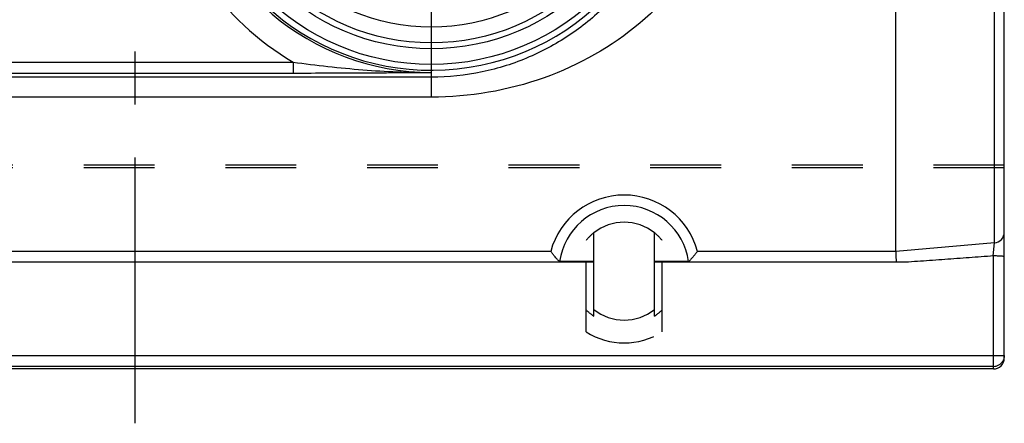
# Model space of a CAD drawing. Header units: millimetres. Extents: x 415 to 585, y 445 to 555.
# Tile 2 of 5: x 489 to 580, y 445 to 482. Entities that reach past the tile are written whole.
import ezdxf

# ---------------------------------------------------------------- set-up
doc = ezdxf.new("R2010")
doc.units = ezdxf.units.MM
doc.header["$LTSCALE"] = 65.185185
doc.linetypes.add('CENTER', pattern=[0.6, 0.375, -0.075, 0.075, -0.075])
doc.linetypes.add('HIDDEN', pattern=[0.2, 0.1, -0.1])
for name, color, linetype in [('KOERPER', 7, 'CONTINUOUS'), ('KONST.EL_MIT_GEO', 7, 'CONTINUOUS'), ('L1', 7, 'CONTINUOUS')]:
    doc.layers.add(name, color=color, linetype=linetype)

msp = doc.modelspace()

# ---------------------------------------------------------------- linework, layer by layer
at = {"layer": 'KOERPER', "color": 2, "linetype": 'CENTER'}
msp.add_line((527.25, 500), (527.25, 472.5), dxfattribs=at)
at = {"layer": 'KOERPER', "color": 8, "linetype": 'HIDDEN'}
for p, q in [((580, 468.755), (420, 468.755)), ((580, 468.5), (580, 468.755)), ((580, 468.5), (420, 468.5))]:
    msp.add_line(p, q, dxfattribs=at)
at = {"layer": 'KOERPER', "color": 7, "linetype": 'Continuous'}
for radius, start, end in [(25.213, 188.55356, 239.72136), (22.713, 189.57497, 270)]:
    msp.add_arc((527.25, 500), radius, start, end, dxfattribs=at)
at = {"layer": 'KONST.EL_MIT_GEO', "color": 7, "linetype": 'Continuous'}
for p, q in [((580, 451.001), (580, 548.999)), ((579.087, 461.603), (579.087, 538.397)), ((570, 460.802), (570, 491.452)), ((470.25, 478.227), (514.538, 478.227)), ((514.538, 478.227), (514.538, 477.227)), ((470.25, 477.227), (514.538, 477.227)), ((527.25, 476.84), (470.25, 476.84)), ((527.25, 477.287), (527.25, 475.005)), ((527.25, 475.005), (470.25, 475.005)), ((542.2, 455.477), (542.2, 462.523)), ((547.8, 455.477), (547.8, 462.523)), ((579.087, 461.603), (570, 460.802)), ((578.982, 460.396), (579.087, 461.603)), ((538.248, 460.802), (461.752, 460.802)), ((570, 460.802), (551.752, 460.802)), ((542.2, 459.81), (457.8, 459.81)), ((542.2, 459.88), (539.06, 459.88)), ((550.939, 459.88), (547.8, 459.88)), ((570.044, 459.81), (547.8, 459.81)), ((579, 450), (579, 460.397)), ((579, 451.2), (421, 451.2)), ((579, 450.235), (421, 450.235)), ((579, 450), (421, 450))]:
    msp.add_line(p, q, dxfattribs=at)
at = {"layer": 'KONST.EL_MIT_GEO', "color": 8, "linetype": 'HIDDEN'}
for p, q in [((541.5, 453.401), (541.5, 461.828)), ((548.5, 453.401), (548.5, 461.828)), ((542.2, 454.863), (542.2, 455.477)), ((547.8, 454.863), (547.8, 455.477))]:
    msp.add_line(p, q, dxfattribs=at)
at = {"layer": 'KONST.EL_MIT_GEO', "color": 7, "linetype": 'Continuous'}
for radius in [21.983, 20.536, 20, 18.557]:
    msp.add_circle((527.25, 500), radius, dxfattribs=at)
for centre, radius, start, end in [((527.25, 500), 22.518, 186.50166, 173.49834), ((545, 459), 7, 15.08011, 164.91994), ((545, 459.036), 5.999, 8.08733, 171.91272), ((545, 459), 4.5, 51.5214, 128.4786), ((579, 451.235), 1, 269.99554, 329.97544)]:
    msp.add_arc(centre, radius, start, end, dxfattribs=at)
at = {"layer": 'KONST.EL_MIT_GEO', "color": 8, "linetype": 'HIDDEN'}
for radius, start, end in [(4.5, 128.4786, 141.05756), (4.5, 38.94244, 51.5214), (4.995, 225.52079, 235.90821), (4.995, 304.09179, 314.47921), (6.603, 237.99064, 302.00936)]:
    msp.add_arc((545, 459), radius, start, end, dxfattribs=at)
at = {"layer": 'KONST.EL_MIT_GEO', "color": 7, "linetype": 'Continuous'}
for centre, major_axis, ratio, start_param, end_param in [((545, 458.958), (0, 4.467), 0.999956, -3.819014, -2.464171), ((579, 451.001), (0, 1.001), 0.999391, -3.141593, -1.570796)]:
    msp.add_ellipse(centre, major_axis=major_axis, ratio=ratio, start_param=start_param, end_param=end_param, dxfattribs=at)
for points, knots in [([(527.25, 524.995), (530.758, 524.995), (537.713, 523.825), (545.366, 519.512), (550.154, 514.632), (552.973, 510.27), (554.806, 505.315), (555.448, 500.007), (554.809, 494.698), (552.979, 489.742), (550.161, 485.378), (545.374, 480.494), (537.719, 476.176), (530.76, 475.005), (527.25, 475.005)], [0, 0, 0, 0, 0.126819, 0.2494, 0.310589, 0.372579, 0.435781, 0.499919, 0.56406, 0.627266, 0.689262, 0.750466, 0.873101, 1, 1, 1, 1]), ([(527.25, 523.16), (528.815, 523.16), (531.908, 522.839), (536.275, 521.456), (540.186, 519.306), (544.712, 515.551), (549.002, 509.188), (550.866, 500.007), (549.007, 490.825), (544.72, 484.458), (540.194, 480.7), (536.282, 478.547), (531.912, 477.161), (528.817, 476.84), (527.25, 476.84)], [0, 0, 0, 0, 0.065047, 0.128144, 0.189195, 0.249334, 0.371368, 0.499901, 0.628444, 0.750502, 0.810661, 0.871745, 0.934886, 1, 1, 1, 1]), ([(514.538, 478.227), (516.667, 477.941), (520.893, 477.451), (525.147, 477.277), (527.25, 477.287)], [0, 0, 0, 0, 0.505423, 1, 1, 1, 1]), ([(514.538, 477.227), (515.635, 477.227), (519.872, 477.235), (524.11, 477.265), (527.25, 477.287)], [0, 0, 0, 0, 0.258876, 1, 1, 1, 1]), ([(579.087, 461.603), (579.328, 461.624), (579.809, 461.853), (580, 462.352), (580, 462.591)], [0, 0, 0, 0, 0.501346, 1, 1, 1, 1]), ([(538.248, 460.802), (538.245, 460.805), (538.241, 460.811), (538.24, 460.818), (538.241, 460.821)], [0, 0, 0, 0, 0.540457, 1, 1, 1, 1]), ([(539.06, 459.88), (539.026, 459.88), (538.978, 459.944), (538.912, 460.013), (538.846, 460.09), (538.762, 460.188), (538.661, 460.308), (538.518, 460.48), (538.381, 460.643), (538.286, 460.764), (538.248, 460.802)], [0, 0, 0, 0, 0.081306, 0.163419, 0.244733, 0.324922, 0.480365, 0.626107, 0.86841, 1, 1, 1, 1]), ([(551.752, 460.802), (551.714, 460.764), (551.619, 460.643), (551.482, 460.48), (551.339, 460.308), (551.238, 460.188), (551.154, 460.09), (551.088, 460.013), (551.022, 459.944), (550.974, 459.88), (550.94, 459.88)], [0, 0, 0, 0, 0.131589, 0.373892, 0.519634, 0.675077, 0.755265, 0.836579, 0.918693, 1, 1, 1, 1]), ([(551.759, 460.821), (551.76, 460.818), (551.759, 460.811), (551.755, 460.805), (551.752, 460.802)], [0, 0, 0, 0, 0.459516, 1, 1, 1, 1]), ([(570, 460.802), (570.002, 460.766), (570.015, 460.435), (570.03, 460.105), (570.044, 459.81)], [0, 0, 0, 0, 0.108913, 1, 1, 1, 1]), ([(579, 460.397), (578.254, 460.341), (576.763, 460.226), (574.523, 460.077), (572.286, 459.903), (570.792, 459.81), (570.044, 459.81)], [0, 0, 0, 0, 0.249998, 0.49996, 0.750049, 1, 1, 1, 1]), ([(580, 460.333), (580, 460.341), (579.962, 460.345), (579.917, 460.357), (579.82, 460.366), (579.699, 460.376), (579.549, 460.382), (579.314, 460.393), (579.127, 460.407), (579, 460.397)], [0, 0, 0, 0, 0.021459, 0.07883, 0.171302, 0.295152, 0.445943, 0.618385, 1, 1, 1, 1]), ([(579.792, 451.213), (579.739, 451.211), (579.475, 451.202), (579.211, 451.2), (579, 451.2)], [0, 0, 0, 0, 0.200698, 1, 1, 1, 1]), ([(580, 451.235), (580, 451.23), (579.973, 451.228), (579.941, 451.221), (579.872, 451.218), (579.821, 451.215), (579.792, 451.213)], [0, 0, 0, 0, 0.069789, 0.261874, 0.574691, 1, 1, 1, 1])]:
    msp.add_open_spline(points, degree=3, knots=knots, dxfattribs=at)
msp.add_open_spline([(580, 451.235), (580, 451.062), (579.952, 450.884), (579.866, 450.735)], degree=3, dxfattribs=at)
at = {"layer": 'L1', "color": 2, "linetype": 'CENTER'}
msp.add_line((500, 445), (500, 555), dxfattribs=at)

doc.saveas('drawing.dxf')
